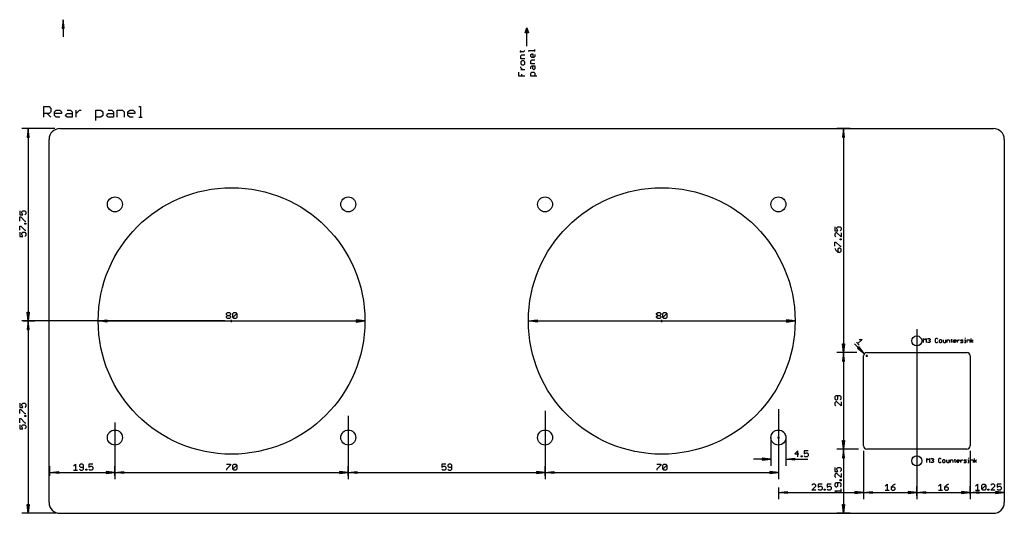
# Model space of a CAD drawing. Extents: x -279 to 630, y -428 to 126.
# Tile 3 of 14: x -7 to 288, y -428 to -280. Entities that reach past the tile are written whole.
import ezdxf

# ---------------------------------------------------------------- set-up
doc = ezdxf.new("R2010")
doc.units = 0
for name, color, linetype in [('114', 253, 'CONTINUOUS'), ('20', 7, 'CONTINUOUS'), ('47', 140, 'CONTINUOUS')]:
    doc.layers.add(name, color=color, linetype=linetype)

msp = doc.modelspace()

# ---------------------------------------------------------------- linework, layer by layer
at = {"layer": '114'}
for p, q in [((144.5, -284), (145, -282.5)), ((145, -288), (145, -282.5)), ((145, -282.5), (145.5, -284)), ((145.5, -284), (144.5, -284)), ((143.1995, -289.9331), (143.1995, -289.3336)), ((144.0987, -289.6333), (144.3984, -289.3336)), ((145.6001, -289.6261), (145.6001, -289.3264)), ((145.6001, -289.3264), (147.3984, -289.3264)), ((147.3984, -289.6261), (147.3984, -289.0267)), ((142.8998, -289.6333), (144.0987, -289.6333)), ((143.1995, -290.8755), (143.4992, -290.5757)), ((143.1995, -291.7746), (143.1995, -290.8755)), ((144.3984, -291.7746), (143.1995, -291.7746)), ((143.4992, -290.5757), (144.3984, -290.5757)), ((146.1995, -290.5685), (146.4992, -290.2688)), ((146.1995, -291.168), (146.1995, -290.5685)), ((146.4992, -291.4677), (146.1995, -291.168)), ((146.1995, -292.4101), (146.4992, -292.1104)), ((146.4992, -290.2688), (146.799, -290.2688)), ((147.0987, -291.4677), (146.4992, -291.4677)), ((146.4992, -292.1104), (147.3984, -292.1104)), ((146.799, -290.2688), (146.799, -291.4677)), ((147.3984, -291.168), (147.0987, -291.4677)), ((147.3984, -290.5685), (147.3984, -291.168)), ((143.4992, -292.4173), (143.1995, -292.717)), ((143.1995, -292.717), (143.1995, -293.3165)), ((143.1995, -293.3165), (143.4992, -293.6162)), ((143.1995, -294.5514), (143.1995, -294.2517)), ((143.799, -295.1508), (143.1995, -294.5514)), ((144.3984, -295.1508), (143.1995, -295.1508)), ((144.0987, -292.4173), (143.4992, -292.4173)), ((143.4992, -293.6162), (144.0987, -293.6162)), ((144.3984, -292.717), (144.0987, -292.4173)), ((144.0987, -293.6162), (144.3984, -293.3165)), ((144.3984, -293.3165), (144.3984, -292.717)), ((146.1995, -293.3093), (146.1995, -292.4101)), ((147.3984, -293.3093), (146.1995, -293.3093)), ((146.1995, -294.2517), (146.4992, -293.9519)), ((146.1995, -294.8511), (146.1995, -294.2517)), ((146.4992, -293.9519), (147.3984, -293.9519)), ((146.799, -294.8511), (146.799, -293.9519)), ((147.0987, -295.1508), (146.799, -294.8511)), ((147.3984, -294.8511), (147.0987, -295.1508)), ((147.3984, -293.9519), (147.3984, -294.8511)), ((142.6001, -296.9924), (142.6001, -295.7935)), ((144.3984, -296.9924), (142.6001, -296.9924)), ((143.4992, -296.9924), (143.4992, -296.393)), ((146.1995, -296.0932), (146.4992, -295.7935)), ((146.1995, -296.9924), (146.1995, -296.0932)), ((147.9978, -296.9924), (146.1995, -296.9924)), ((146.4992, -295.7935), (147.0987, -295.7935)), ((147.0987, -295.7935), (147.3984, -296.0932)), ((147.3984, -296.0932), (147.3984, -296.9924)), ((0.1778, -309.3222), (0.1778, -306.1751)), ((0.1778, -306.1751), (1.7513, -306.1751)), ((1.7513, -306.1751), (2.2759, -306.6996)), ((2.2759, -306.6996), (2.2759, -307.7487)), ((28.6455, -306.1751), (29.17, -306.1751)), ((29.17, -306.1751), (29.17, -309.3222)), ((1.7513, -308.2732), (0.1778, -308.2732)), ((1.2268, -308.2732), (2.2759, -309.3222)), ((2.2759, -307.7487), (1.7513, -308.2732)), ((3.4006, -307.7487), (3.9251, -307.2241)), ((3.4006, -308.7977), (3.4006, -307.7487)), ((5.4986, -308.2732), (3.4006, -308.2732)), ((3.9251, -309.3222), (3.4006, -308.7977)), ((3.9251, -307.2241), (4.9741, -307.2241)), ((4.9741, -309.3222), (3.9251, -309.3222)), ((4.9741, -307.2241), (5.4986, -307.7487)), ((5.4986, -307.7487), (5.4986, -308.2732)), ((6.6233, -308.7977), (7.1478, -308.2732)), ((7.1478, -309.3222), (6.6233, -308.7977)), ((7.1478, -307.2241), (8.1968, -307.2241)), ((7.1478, -308.2732), (8.7214, -308.2732)), ((8.7214, -309.3222), (7.1478, -309.3222)), ((8.1968, -307.2241), (8.7214, -307.7487)), ((8.7214, -307.7487), (8.7214, -309.3222)), ((9.8461, -309.3222), (9.8461, -307.2241)), ((9.8461, -308.2732), (10.8951, -307.2241)), ((10.8951, -307.2241), (11.4196, -307.2241)), ((15.7544, -310.3712), (15.7544, -307.2241)), ((15.7544, -307.2241), (17.328, -307.2241)), ((17.328, -309.3222), (15.7544, -309.3222)), ((17.328, -307.2241), (17.8525, -307.7487)), ((17.8525, -308.7977), (17.328, -309.3222)), ((17.8525, -307.7487), (17.8525, -308.7977)), ((18.9772, -308.7977), (19.5017, -308.2732)), ((19.5017, -309.3222), (18.9772, -308.7977)), ((19.5017, -307.2241), (20.5507, -307.2241)), ((19.5017, -308.2732), (21.0753, -308.2732)), ((21.0753, -309.3222), (19.5017, -309.3222)), ((20.5507, -307.2241), (21.0753, -307.7487)), ((21.0753, -307.7487), (21.0753, -309.3222)), ((22.1999, -309.3222), (22.1999, -307.2241)), ((22.1999, -307.2241), (23.7735, -307.2241)), ((23.7735, -307.2241), (24.298, -307.7487)), ((24.298, -307.7487), (24.298, -309.3222)), ((25.4227, -307.7487), (25.9472, -307.2241)), ((25.4227, -308.7977), (25.4227, -307.7487)), ((27.5208, -308.2732), (25.4227, -308.2732)), ((25.9472, -309.3222), (25.4227, -308.7977)), ((25.9472, -307.2241), (26.9962, -307.2241)), ((26.9962, -309.3222), (25.9472, -309.3222)), ((26.9962, -307.2241), (27.5208, -307.7487)), ((27.5208, -307.7487), (27.5208, -308.2732)), ((28.6455, -309.3222), (29.6945, -309.3222))]:
    msp.add_line(p, q, dxfattribs=at)
at = {"layer": '20'}
for p, q in [((5, -312.75), (285, -312.75)), ((1.75, -425), (1.75, -316)), ((288.25, -316), (288.25, -425)), ((247, -380), (277, -380)), ((246, -408), (246, -381)), ((278, -381), (278, -408)), ((277, -409), (247, -409)), ((5, -428.25), (285, -428.25))]:
    msp.add_line(p, q, dxfattribs=at)
for centre, radius in [((56.5, -370.5), 40), ((185.5, -370.5), 40), ((21.5, -335.5), 2.25), ((91.5, -335.5), 2.25), ((150.5, -335.5), 2.25), ((220.5, -335.5), 2.25), ((262, -376.5), 1.5), ((21.5, -405.5), 2.25), ((91.5, -405.5), 2.25), ((150.5, -405.5), 2.25), ((220.5, -405.5), 2.25), ((262, -412.5), 1.5)]:
    msp.add_circle(centre, radius, dxfattribs=at)
for centre, radius, start, end in [((5, -316), 3.25, 90, 180), ((285, -316), 3.25, 0, 90), ((247, -381), 1, 90, 180), ((277, -381), 1, 0, 90), ((247, -408), 1, 180, 270), ((277, -408), 1, 270, 0), ((5, -425), 3.25, 180, 270), ((285, -425), 3.25, 270, 0)]:
    msp.add_arc(centre, radius, start, end, dxfattribs=at)
at = {"layer": '47'}
for p, q in [((6, -280.065), (5.6808, -282.6)), ((6, -280.065), (5.74, -282.6)), ((6, -280.065), (5.87, -282.6)), ((6, -280.065), (6, -285.2)), ((6.3192, -282.6), (6, -280.065)), ((6.13, -282.6), (6, -280.065)), ((6.26, -282.6), (6, -280.065)), ((5.6808, -282.6), (6.3192, -282.6)), ((3.5, -312.75), (-6.45, -312.75)), ((-4.5, -312.815), (-4.8192, -315.35)), ((-4.5, -312.815), (-4.76, -315.35)), ((-4.5, -312.815), (-4.63, -315.35)), ((-4.5, -312.815), (-4.5, -370.435)), ((-4.1808, -315.35), (-4.5, -312.815)), ((-4.37, -315.35), (-4.5, -312.815)), ((-4.24, -315.35), (-4.5, -312.815)), ((242, -312.75), (238.05, -312.75)), ((240, -312.815), (239.6808, -315.35)), ((240, -312.815), (239.74, -315.35)), ((240, -312.815), (239.87, -315.35)), ((240, -312.815), (240, -379.935)), ((240.3192, -315.35), (240, -312.815)), ((240.13, -315.35), (240, -312.815)), ((240.26, -315.35), (240, -312.815)), ((-4.8192, -315.35), (-4.1808, -315.35)), ((239.6808, -315.35), (240.3192, -315.35)), ((-7.0554, -337.4543), (-7.0554, -338.687)), ((-7.0554, -338.687), (-6.1308, -338.687)), ((-7.0554, -340.5286), (-7.0554, -339.2958)), ((-7.0554, -339.2958), (-6.7472, -339.2958)), ((-6.7472, -339.2958), (-5.5144, -340.5286)), ((-6.439, -337.7625), (-6.1308, -337.4543)), ((-6.439, -338.0706), (-6.439, -337.7625)), ((-6.1308, -338.687), (-6.439, -338.0706)), ((-6.1308, -337.4543), (-5.5144, -337.4543)), ((-5.5144, -337.4543), (-5.2062, -337.7625)), ((-5.2062, -338.3788), (-5.5144, -338.687)), ((-5.2062, -337.7625), (-5.2062, -338.3788)), ((-7.0554, -343.291), (-7.0554, -342.0582)), ((-7.0554, -342.0582), (-6.7472, -342.0582)), ((-6.7472, -342.0582), (-5.5144, -343.291)), ((-5.5144, -340.5286), (-5.2062, -340.5286)), ((-5.5144, -341.4494), (-5.5144, -341.1412)), ((-5.5144, -341.1412), (-5.2062, -341.1412)), ((-5.2062, -341.4494), (-5.5144, -341.4494)), ((-5.2062, -341.1412), (-5.2062, -341.4494)), ((237.4446, -342.2043), (237.4446, -343.437)), ((238.061, -342.5125), (238.3692, -342.2043)), ((238.061, -342.8206), (238.061, -342.5125)), ((238.3692, -342.2043), (238.9856, -342.2043)), ((238.9856, -342.2043), (239.2938, -342.5125)), ((239.2938, -342.5125), (239.2938, -343.1288)), ((-7.0554, -343.8998), (-7.0554, -345.1325)), ((-7.0554, -345.1325), (-6.1308, -345.1325)), ((-6.439, -344.208), (-6.1308, -343.8998)), ((-6.439, -344.5161), (-6.439, -344.208)), ((-6.1308, -345.1325), (-6.439, -344.5161)), ((-6.1308, -343.8998), (-5.5144, -343.8998)), ((-5.5144, -343.291), (-5.2062, -343.291)), ((-5.5144, -343.8998), (-5.2062, -344.208)), ((-5.2062, -344.8243), (-5.5144, -345.1325)), ((-5.2062, -344.208), (-5.2062, -344.8243)), ((237.4446, -343.437), (238.3692, -343.437)), ((237.7528, -344.0458), (237.4446, -344.354)), ((237.4446, -344.354), (237.4446, -344.9704)), ((237.4446, -344.9704), (237.7528, -345.2786)), ((238.061, -344.0458), (237.7528, -344.0458)), ((238.3692, -343.437), (238.061, -342.8206)), ((239.2938, -345.2786), (238.061, -344.0458)), ((239.2938, -343.1288), (238.9856, -343.437)), ((239.2938, -344.0458), (239.2938, -345.2786)), ((237.4446, -348.041), (237.4446, -346.8082)), ((237.4446, -346.8082), (237.7528, -346.8082)), ((237.7528, -346.8082), (238.9856, -348.041)), ((238.9856, -346.1994), (238.9856, -345.8912)), ((238.9856, -345.8912), (239.2938, -345.8912)), ((239.2938, -346.1994), (238.9856, -346.1994)), ((238.9856, -348.041), (239.2938, -348.041)), ((239.2938, -345.8912), (239.2938, -346.1994)), ((237.4446, -348.6498), (237.7528, -349.2661)), ((237.7528, -349.2661), (238.3692, -349.8825)), ((238.6774, -348.6498), (238.3692, -348.958)), ((238.3692, -348.958), (238.3692, -349.8825)), ((238.3692, -349.8825), (238.9856, -349.8825)), ((238.9856, -348.6498), (238.6774, -348.6498)), ((239.2938, -348.958), (238.9856, -348.6498)), ((238.9856, -349.8825), (239.2938, -349.5743)), ((239.2938, -349.5743), (239.2938, -348.958)), ((-4.5, -370.435), (-4.8192, -367.9)), ((-4.8192, -367.9), (-4.1808, -367.9)), ((-4.5, -370.435), (-4.76, -367.9)), ((-4.5, -370.435), (-4.63, -367.9)), ((-4.1808, -367.9), (-4.5, -370.435)), ((-4.37, -367.9), (-4.5, -370.435)), ((-4.24, -367.9), (-4.5, -370.435)), ((54.9829, -368.2528), (55.2911, -367.9446)), ((54.9829, -368.561), (54.9829, -368.2528)), ((55.2911, -368.8692), (54.9829, -368.561)), ((54.9829, -369.1774), (55.2911, -368.8692)), ((55.2911, -367.9446), (55.9075, -367.9446)), ((55.2911, -368.8692), (55.9075, -368.8692)), ((55.9075, -367.9446), (56.2157, -368.2528)), ((56.2157, -368.561), (55.9075, -368.8692)), ((55.9075, -368.8692), (56.2157, -369.1774)), ((56.2157, -368.2528), (56.2157, -368.561)), ((56.8245, -368.2528), (57.1327, -367.9446)), ((56.8245, -369.4856), (56.8245, -368.2528)), ((56.8245, -369.4856), (58.0573, -368.2528)), ((57.1327, -367.9446), (57.7491, -367.9446)), ((57.7491, -367.9446), (58.0573, -368.2528)), ((58.0573, -368.2528), (58.0573, -369.4856)), ((183.9829, -368.2528), (184.2911, -367.9446)), ((183.9829, -368.561), (183.9829, -368.2528)), ((184.2911, -368.8692), (183.9829, -368.561)), ((183.9829, -369.1774), (184.2911, -368.8692)), ((184.2911, -367.9446), (184.9075, -367.9446)), ((184.2911, -368.8692), (184.9075, -368.8692)), ((184.9075, -367.9446), (185.2157, -368.2528)), ((185.2157, -368.561), (184.9075, -368.8692)), ((184.9075, -368.8692), (185.2157, -369.1774)), ((185.2157, -368.2528), (185.2157, -368.561)), ((185.8245, -368.2528), (186.1327, -367.9446)), ((185.8245, -369.4856), (185.8245, -368.2528)), ((185.8245, -369.4856), (187.0573, -368.2528)), ((186.1327, -367.9446), (186.7491, -367.9446)), ((186.7491, -367.9446), (187.0573, -368.2528)), ((187.0573, -368.2528), (187.0573, -369.4856)), ((54.5, -370.5), (-6.45, -370.5)), ((-6, -370.5), (-2.55, -370.5)), ((-4.5, -370.565), (-4.8192, -373.1)), ((-4.5, -370.565), (-4.76, -373.1)), ((-4.5, -370.565), (-4.63, -373.1)), ((-4.5, -370.565), (-4.5, -428.185)), ((-4.1808, -373.1), (-4.5, -370.565)), ((-4.37, -373.1), (-4.5, -370.565)), ((-4.24, -373.1), (-4.5, -370.565)), ((16.5, -370.5), (16.5, -370.5)), ((16.565, -370.5), (19.1, -370.1808)), ((16.565, -370.5), (19.1, -370.24)), ((16.565, -370.5), (19.1, -370.37)), ((16.565, -370.5), (96.435, -370.5)), ((19.1, -370.8192), (16.565, -370.5)), ((19.1, -370.63), (16.565, -370.5)), ((19.1, -370.76), (16.565, -370.5)), ((19.1, -370.1808), (19.1, -370.8192)), ((54.9829, -369.4856), (54.9829, -369.1774)), ((55.2911, -369.7938), (54.9829, -369.4856)), ((55.9075, -369.7938), (55.2911, -369.7938)), ((56.2157, -369.4856), (55.9075, -369.7938)), ((56.1808, -370.5), (56.8192, -370.5)), ((56.2157, -369.1774), (56.2157, -369.4856)), ((56.5, -370.8192), (56.5, -370.1808)), ((57.1327, -369.7938), (56.8245, -369.4856)), ((57.7491, -369.7938), (57.1327, -369.7938)), ((58.0573, -369.4856), (57.7491, -369.7938)), ((96.435, -370.5), (93.9, -370.1808)), ((93.9, -370.1808), (93.9, -370.8192)), ((96.435, -370.5), (93.9, -370.24)), ((96.435, -370.5), (93.9, -370.37)), ((93.9, -370.8192), (96.435, -370.5)), ((93.9, -370.63), (96.435, -370.5)), ((93.9, -370.76), (96.435, -370.5)), ((96.5, -370.5), (96.5, -370.5)), ((145.5, -370.5), (145.5, -370.5)), ((145.565, -370.5), (148.1, -370.1808)), ((145.565, -370.5), (148.1, -370.24)), ((145.565, -370.5), (148.1, -370.37)), ((145.565, -370.5), (225.435, -370.5)), ((148.1, -370.8192), (145.565, -370.5)), ((148.1, -370.63), (145.565, -370.5)), ((148.1, -370.76), (145.565, -370.5)), ((148.1, -370.1808), (148.1, -370.8192)), ((183.9829, -369.4856), (183.9829, -369.1774)), ((184.2911, -369.7938), (183.9829, -369.4856)), ((184.9075, -369.7938), (184.2911, -369.7938)), ((185.2157, -369.4856), (184.9075, -369.7938)), ((185.1808, -370.5), (185.8192, -370.5)), ((185.2157, -369.1774), (185.2157, -369.4856)), ((185.5, -370.8192), (185.5, -370.1808)), ((186.1327, -369.7938), (185.8245, -369.4856)), ((186.7491, -369.7938), (186.1327, -369.7938)), ((187.0573, -369.4856), (186.7491, -369.7938)), ((225.435, -370.5), (222.9, -370.1808)), ((222.9, -370.1808), (222.9, -370.8192)), ((225.435, -370.5), (222.9, -370.24)), ((225.435, -370.5), (222.9, -370.37)), ((222.9, -370.8192), (225.435, -370.5)), ((222.9, -370.63), (225.435, -370.5)), ((222.9, -370.76), (225.435, -370.5)), ((225.5, -370.5), (225.5, -370.5)), ((-4.8192, -373.1), (-4.1808, -373.1)), ((262, -373), (262, -423.95)), ((240, -379.935), (239.6808, -377.4)), ((239.6808, -377.4), (240.3192, -377.4)), ((240, -379.935), (239.74, -377.4)), ((240, -379.935), (239.87, -377.4)), ((240.3192, -377.4), (240, -379.935)), ((240.13, -377.4), (240, -379.935)), ((240.26, -377.4), (240, -379.935)), ((246.2469, -380.2469), (243.3247, -377.3247)), ((243.9138, -376.8792), (244.7615, -377.7269)), ((245.6093, -376.0314), (244.3377, -377.303)), ((244.7615, -376.0314), (245.6093, -376.0314)), ((264.0508, -376.9492), (264.0508, -375.7798)), ((264.0508, -375.7798), (264.4406, -376.1696)), ((264.4406, -376.1696), (264.8304, -375.7798)), ((264.8304, -375.7798), (264.8304, -376.9492)), ((265.2202, -375.9747), (265.4151, -375.7798)), ((265.4151, -376.9492), (265.2202, -376.7543)), ((265.4151, -375.7798), (265.8049, -375.7798)), ((265.8049, -376.9492), (265.4151, -376.9492)), ((265.8049, -376.3645), (265.61, -376.3645)), ((265.8049, -375.7798), (265.9998, -375.9747)), ((265.9998, -376.1696), (265.8049, -376.3645)), ((265.8049, -376.3645), (265.9998, -376.5594)), ((265.9998, -376.7543), (265.8049, -376.9492)), ((265.9998, -375.9747), (265.9998, -376.1696)), ((265.9998, -376.5594), (265.9998, -376.7543)), ((267.7539, -375.7798), (267.559, -375.9747)), ((267.559, -375.9747), (267.559, -376.7543)), ((267.559, -376.7543), (267.7539, -376.9492)), ((268.1437, -375.7798), (267.7539, -375.7798)), ((267.7539, -376.9492), (268.1437, -376.9492)), ((268.3386, -375.9747), (268.1437, -375.7798)), ((268.1437, -376.9492), (268.3386, -376.7543)), ((268.9233, -376.1696), (268.7284, -376.3645)), ((268.7284, -376.3645), (268.7284, -376.7543)), ((268.7284, -376.7543), (268.9233, -376.9492)), ((269.3131, -376.1696), (268.9233, -376.1696)), ((268.9233, -376.9492), (269.3131, -376.9492)), ((269.508, -376.3645), (269.3131, -376.1696)), ((269.3131, -376.9492), (269.508, -376.7543)), ((269.508, -376.7543), (269.508, -376.3645)), ((269.8978, -376.1696), (269.8978, -376.7543)), ((269.8978, -376.7543), (270.0927, -376.9492)), ((270.0927, -376.9492), (270.6774, -376.9492)), ((270.6774, -376.9492), (270.6774, -376.1696)), ((271.0672, -376.9492), (271.0672, -376.1696)), ((271.0672, -376.1696), (271.6519, -376.1696)), ((271.6519, -376.1696), (271.8468, -376.3645)), ((271.8468, -376.3645), (271.8468, -376.9492)), ((272.2366, -376.1696), (272.6264, -376.1696)), ((272.4315, -375.9747), (272.4315, -376.7543)), ((272.4315, -376.7543), (272.6264, -376.9492)), ((273.0162, -376.3645), (273.2111, -376.1696)), ((273.0162, -376.7543), (273.0162, -376.3645)), ((273.7958, -376.5594), (273.0162, -376.5594)), ((273.2111, -376.9492), (273.0162, -376.7543)), ((273.2111, -376.1696), (273.6009, -376.1696)), ((273.6009, -376.9492), (273.2111, -376.9492)), ((273.6009, -376.1696), (273.7958, -376.3645)), ((273.7958, -376.3645), (273.7958, -376.5594)), ((274.1856, -376.9492), (274.1856, -376.1696)), ((274.1856, -376.5594), (274.5754, -376.1696)), ((274.5754, -376.1696), (274.7703, -376.1696)), ((275.1601, -376.3645), (275.355, -376.1696)), ((275.355, -376.5594), (275.1601, -376.3645)), ((275.1601, -376.9492), (275.7448, -376.9492)), ((275.355, -376.1696), (275.9397, -376.1696)), ((275.7448, -376.5594), (275.355, -376.5594)), ((275.9397, -376.7543), (275.7448, -376.5594)), ((275.7448, -376.9492), (275.9397, -376.7543)), ((276.3295, -376.1696), (276.5244, -376.1696)), ((276.3295, -376.9492), (276.7193, -376.9492)), ((276.5244, -375.5849), (276.5244, -375.7798)), ((276.5244, -376.1696), (276.5244, -376.9492)), ((277.1091, -376.9492), (277.1091, -376.1696)), ((277.1091, -376.1696), (277.6938, -376.1696)), ((277.6938, -376.1696), (277.8887, -376.3645)), ((277.8887, -376.3645), (277.8887, -376.9492)), ((278.2785, -376.9492), (278.2785, -375.7798)), ((278.2785, -376.5594), (278.8632, -376.1696)), ((278.8632, -376.9492), (278.2785, -376.5594)), ((244, -380), (238.05, -380)), ((242, -380), (238.05, -380)), ((240, -380.065), (239.6808, -382.6)), ((240, -380.065), (239.74, -382.6)), ((240, -380.065), (239.87, -382.6)), ((240, -380.065), (240, -408.935)), ((240.3192, -382.6), (240, -380.065)), ((240.13, -382.6), (240, -380.065)), ((240.26, -382.6), (240, -380.065)), ((244.6802, -378.2287), (244.2287, -378.6802)), ((244.2287, -378.6802), (246.2469, -380.2469)), ((244.2706, -378.6383), (246.2469, -380.2469)), ((244.3625, -378.5463), (246.2469, -380.2469)), ((246.2469, -380.2469), (244.5463, -378.3625)), ((246.2469, -380.2469), (244.6383, -378.2706)), ((246.2469, -380.2469), (244.6802, -378.2287)), ((247, -381.3192), (247, -380.6808)), ((239.6808, -382.6), (240.3192, -382.6)), ((246.6808, -381), (247.3192, -381)), ((-7.0554, -395.2043), (-7.0554, -396.437)), ((-6.439, -395.5125), (-6.1308, -395.2043)), ((-6.439, -395.8206), (-6.439, -395.5125)), ((-6.1308, -395.2043), (-5.5144, -395.2043)), ((-5.5144, -395.2043), (-5.2062, -395.5125)), ((-5.2062, -395.5125), (-5.2062, -396.1288)), ((237.7528, -392.9427), (237.4446, -393.2509)), ((237.4446, -393.2509), (237.4446, -393.8673)), ((237.4446, -393.8673), (237.7528, -394.1755)), ((237.7528, -394.7843), (237.4446, -395.0925)), ((237.4446, -395.0925), (237.4446, -395.7089)), ((237.4446, -395.7089), (237.7528, -396.0171)), ((238.9856, -392.9427), (237.7528, -392.9427)), ((237.7528, -394.1755), (238.061, -394.1755)), ((238.061, -394.7843), (237.7528, -394.7843)), ((238.061, -394.1755), (238.3692, -393.8673)), ((239.2938, -396.0171), (238.061, -394.7843)), ((238.3692, -393.8673), (238.3692, -392.9427)), ((239.2938, -393.2509), (238.9856, -392.9427)), ((238.9856, -394.1755), (239.2938, -393.8673)), ((239.2938, -393.8673), (239.2938, -393.2509)), ((239.2938, -394.7843), (239.2938, -396.0171)), ((-7.0554, -396.437), (-6.1308, -396.437)), ((-7.0554, -398.2786), (-7.0554, -397.0458)), ((-7.0554, -397.0458), (-6.7472, -397.0458)), ((-6.7472, -397.0458), (-5.5144, -398.2786)), ((-6.1308, -396.437), (-6.439, -395.8206)), ((-5.2062, -396.1288), (-5.5144, -396.437)), ((-5.5144, -398.2786), (-5.2062, -398.2786)), ((150.5, -397.5), (150.5, -417.95)), ((220.5, -397), (220.5, -417.95)), ((-7.0554, -401.041), (-7.0554, -399.8082)), ((-7.0554, -399.8082), (-6.7472, -399.8082)), ((-6.7472, -399.8082), (-5.5144, -401.041)), ((-5.5144, -399.1994), (-5.5144, -398.8912)), ((-5.5144, -398.8912), (-5.2062, -398.8912)), ((-5.2062, -399.1994), (-5.5144, -399.1994)), ((-5.5144, -401.041), (-5.2062, -401.041)), ((-5.2062, -398.8912), (-5.2062, -399.1994)), ((21.5, -401), (21.5, -417.95)), ((91.5, -399), (91.5, -417.95)), ((-7.0554, -401.6498), (-7.0554, -402.8825)), ((-7.0554, -402.8825), (-6.1308, -402.8825)), ((-6.439, -401.958), (-6.1308, -401.6498)), ((-6.439, -402.2661), (-6.439, -401.958)), ((-6.1308, -402.8825), (-6.439, -402.2661)), ((-6.1308, -401.6498), (-5.5144, -401.6498)), ((-5.5144, -401.6498), (-5.2062, -401.958)), ((-5.2062, -402.5743), (-5.5144, -402.8825)), ((-5.2062, -401.958), (-5.2062, -402.5743)), ((218.25, -405.5), (218.25, -413.95)), ((220.1808, -405.5), (220.8192, -405.5)), ((220.5, -405.8192), (220.5, -405.1808)), ((222.75, -405.5), (222.75, -413.95)), ((240, -408.935), (239.6808, -406.4)), ((239.6808, -406.4), (240.3192, -406.4)), ((240, -408.935), (239.74, -406.4)), ((240, -408.935), (239.87, -406.4)), ((240.3192, -406.4), (240, -408.935)), ((240.13, -406.4), (240, -408.935)), ((240.26, -406.4), (240, -408.935)), ((226.3508, -409.4701), (225.4516, -410.3692)), ((225.4516, -410.3692), (226.6505, -410.3692)), ((226.3508, -411.2684), (226.3508, -409.4701)), ((229.4128, -409.4701), (228.214, -409.4701)), ((228.214, -409.4701), (228.214, -410.3692)), ((228.214, -410.3692), (228.8134, -410.0695)), ((228.8134, -410.0695), (229.1131, -410.0695)), ((229.1131, -410.0695), (229.4128, -410.3692)), ((229.4128, -410.3692), (229.4128, -410.9687)), ((244.5, -409), (238.05, -409)), ((242, -409), (238.05, -409)), ((240, -409.065), (239.6808, -411.6)), ((240, -409.065), (239.74, -411.6)), ((240, -409.065), (239.87, -411.6)), ((240, -409.065), (240, -428.185)), ((240.3192, -411.6), (240, -409.065)), ((240.13, -411.6), (240, -409.065)), ((240.26, -411.6), (240, -409.065)), ((246, -409.5), (246, -423.95)), ((278, -409.5), (278, -423.95)), ((218.185, -412), (213.05, -412)), ((218.185, -412), (215.65, -411.6808)), ((215.65, -411.6808), (215.65, -412.3192)), ((218.185, -412), (215.65, -411.74)), ((218.185, -412), (215.65, -411.87)), ((215.65, -412.3192), (218.185, -412)), ((215.65, -412.13), (218.185, -412)), ((215.65, -412.26), (218.185, -412)), ((222.815, -412), (225.35, -411.6808)), ((222.815, -412), (225.35, -411.74)), ((222.815, -412), (225.35, -411.87)), ((222.815, -412), (229.3309, -412)), ((225.35, -412.3192), (222.815, -412)), ((225.35, -412.13), (222.815, -412)), ((225.35, -412.26), (222.815, -412)), ((225.35, -411.6808), (225.35, -412.3192)), ((227.2932, -411.2684), (227.2932, -410.9687)), ((227.2932, -410.9687), (227.5929, -410.9687)), ((227.5929, -411.2684), (227.2932, -411.2684)), ((227.5929, -410.9687), (227.5929, -411.2684)), ((228.5137, -411.2684), (228.214, -410.9687)), ((229.1131, -411.2684), (228.5137, -411.2684)), ((229.4128, -410.9687), (229.1131, -411.2684)), ((239.6808, -411.6), (240.3192, -411.6)), ((265.0508, -412.9492), (265.0508, -411.7798)), ((265.0508, -411.7798), (265.4406, -412.1696)), ((265.4406, -412.1696), (265.8304, -411.7798)), ((265.8304, -411.7798), (265.8304, -412.9492)), ((266.2202, -411.9747), (266.4151, -411.7798)), ((266.4151, -412.9492), (266.2202, -412.7543)), ((266.4151, -411.7798), (266.8049, -411.7798)), ((266.8049, -412.9492), (266.4151, -412.9492)), ((266.8049, -412.3645), (266.61, -412.3645)), ((266.8049, -411.7798), (266.9998, -411.9747)), ((266.9998, -412.1696), (266.8049, -412.3645)), ((266.8049, -412.3645), (266.9998, -412.5594)), ((266.9998, -412.7543), (266.8049, -412.9492)), ((266.9998, -411.9747), (266.9998, -412.1696)), ((266.9998, -412.5594), (266.9998, -412.7543)), ((268.7539, -411.7798), (268.559, -411.9747)), ((268.559, -411.9747), (268.559, -412.7543)), ((268.559, -412.7543), (268.7539, -412.9492)), ((269.1437, -411.7798), (268.7539, -411.7798)), ((268.7539, -412.9492), (269.1437, -412.9492)), ((269.3386, -411.9747), (269.1437, -411.7798)), ((269.1437, -412.9492), (269.3386, -412.7543)), ((269.9233, -412.1696), (269.7284, -412.3645)), ((269.7284, -412.3645), (269.7284, -412.7543)), ((269.7284, -412.7543), (269.9233, -412.9492)), ((270.3131, -412.1696), (269.9233, -412.1696)), ((269.9233, -412.9492), (270.3131, -412.9492)), ((270.508, -412.3645), (270.3131, -412.1696)), ((270.3131, -412.9492), (270.508, -412.7543)), ((270.508, -412.7543), (270.508, -412.3645)), ((270.8978, -412.1696), (270.8978, -412.7543)), ((270.8978, -412.7543), (271.0927, -412.9492)), ((271.0927, -412.9492), (271.6774, -412.9492)), ((271.6774, -412.9492), (271.6774, -412.1696)), ((272.0672, -412.9492), (272.0672, -412.1696)), ((272.0672, -412.1696), (272.6519, -412.1696)), ((272.6519, -412.1696), (272.8468, -412.3645)), ((272.8468, -412.3645), (272.8468, -412.9492)), ((273.2366, -412.1696), (273.6264, -412.1696)), ((273.4315, -411.9747), (273.4315, -412.7543)), ((273.4315, -412.7543), (273.6264, -412.9492)), ((274.0162, -412.3645), (274.2111, -412.1696)), ((274.0162, -412.7543), (274.0162, -412.3645)), ((274.7958, -412.5594), (274.0162, -412.5594)), ((274.2111, -412.9492), (274.0162, -412.7543)), ((274.2111, -412.1696), (274.6009, -412.1696)), ((274.6009, -412.9492), (274.2111, -412.9492)), ((274.6009, -412.1696), (274.7958, -412.3645)), ((274.7958, -412.3645), (274.7958, -412.5594)), ((275.1856, -412.9492), (275.1856, -412.1696)), ((275.1856, -412.5594), (275.5754, -412.1696)), ((275.5754, -412.1696), (275.7703, -412.1696)), ((276.1601, -412.3645), (276.355, -412.1696)), ((276.355, -412.5594), (276.1601, -412.3645)), ((276.1601, -412.9492), (276.7448, -412.9492)), ((276.355, -412.1696), (276.9397, -412.1696)), ((276.7448, -412.5594), (276.355, -412.5594)), ((276.9397, -412.7543), (276.7448, -412.5594)), ((276.7448, -412.9492), (276.9397, -412.7543)), ((277.3295, -412.1696), (277.5244, -412.1696)), ((277.3295, -412.9492), (277.7193, -412.9492)), ((277.5244, -411.5849), (277.5244, -411.7798)), ((277.5244, -412.1696), (277.5244, -412.9492)), ((278.1091, -412.9492), (278.1091, -412.1696)), ((278.1091, -412.1696), (278.6938, -412.1696)), ((278.6938, -412.1696), (278.8887, -412.3645)), ((278.8887, -412.3645), (278.8887, -412.9492)), ((279.2785, -412.9492), (279.2785, -411.7798)), ((279.2785, -412.5594), (279.8632, -412.1696)), ((279.8632, -412.9492), (279.2785, -412.5594)), ((2, -417), (2, -414.05)), ((2.065, -416), (4.6, -415.6808)), ((2.065, -416), (4.6, -415.74)), ((2.065, -416), (4.6, -415.87)), ((2.065, -416), (21.435, -416)), ((4.6, -416.3192), (2.065, -416)), ((4.6, -416.13), (2.065, -416)), ((4.6, -416.26), (2.065, -416)), ((4.6, -415.6808), (4.6, -416.3192)), ((9.0623, -414.0695), (9.6617, -413.4701)), ((9.0623, -415.2684), (10.2612, -415.2684)), ((9.6617, -413.4701), (9.6617, -415.2684)), ((11.2036, -413.4701), (10.9038, -413.7698)), ((10.9038, -413.7698), (10.9038, -414.0695)), ((10.9038, -414.0695), (11.2036, -414.3692)), ((10.9038, -414.9687), (11.2036, -415.2684)), ((11.803, -413.4701), (11.2036, -413.4701)), ((11.2036, -414.3692), (12.1027, -414.3692)), ((11.2036, -415.2684), (11.803, -415.2684)), ((12.1027, -413.7698), (11.803, -413.4701)), ((11.803, -415.2684), (12.1027, -414.9687)), ((12.1027, -414.9687), (12.1027, -413.7698)), ((12.7454, -415.2684), (12.7454, -414.9687)), ((12.7454, -414.9687), (13.0451, -414.9687)), ((13.0451, -415.2684), (12.7454, -415.2684)), ((13.0451, -414.9687), (13.0451, -415.2684)), ((14.8651, -413.4701), (13.6662, -413.4701)), ((13.6662, -413.4701), (13.6662, -414.3692)), ((13.6662, -414.3692), (14.2656, -414.0695)), ((13.9659, -415.2684), (13.6662, -414.9687)), ((14.5654, -415.2684), (13.9659, -415.2684)), ((14.2656, -414.0695), (14.5654, -414.0695)), ((14.5654, -414.0695), (14.8651, -414.3692)), ((14.8651, -414.9687), (14.5654, -415.2684)), ((14.8651, -414.3692), (14.8651, -414.9687)), ((21.435, -416), (18.9, -415.6808)), ((18.9, -415.6808), (18.9, -416.3192)), ((21.435, -416), (18.9, -415.74)), ((21.435, -416), (18.9, -415.87)), ((18.9, -416.3192), (21.435, -416)), ((18.9, -416.13), (21.435, -416)), ((18.9, -416.26), (21.435, -416)), ((21.5, -417), (21.5, -414.05)), ((21.565, -416), (24.1, -415.6808)), ((21.565, -416), (24.1, -415.74)), ((21.565, -416), (24.1, -415.87)), ((21.565, -416), (91.435, -416)), ((24.1, -416.3192), (21.565, -416)), ((24.1, -416.13), (21.565, -416)), ((24.1, -416.26), (21.565, -416)), ((24.1, -415.6808), (24.1, -416.3192)), ((55.0083, -413.4701), (56.2072, -413.4701)), ((56.2072, -413.7698), (55.0083, -414.9687)), ((55.0083, -414.9687), (55.0083, -415.2684)), ((56.2072, -413.4701), (56.2072, -413.7698)), ((56.8499, -413.7698), (57.1496, -413.4701)), ((56.8499, -414.9687), (56.8499, -413.7698)), ((56.8499, -414.9687), (58.0488, -413.7698)), ((57.1496, -415.2684), (56.8499, -414.9687)), ((57.1496, -413.4701), (57.7491, -413.4701)), ((57.7491, -415.2684), (57.1496, -415.2684)), ((57.7491, -413.4701), (58.0488, -413.7698)), ((58.0488, -414.9687), (57.7491, -415.2684)), ((58.0488, -413.7698), (58.0488, -414.9687)), ((91.435, -416), (88.9, -415.6808)), ((88.9, -415.6808), (88.9, -416.3192)), ((91.435, -416), (88.9, -415.74)), ((91.435, -416), (88.9, -415.87)), ((88.9, -416.3192), (91.435, -416)), ((88.9, -416.13), (91.435, -416)), ((88.9, -416.26), (91.435, -416)), ((91.5, -417), (91.5, -414.05)), ((91.565, -416), (94.1, -415.6808)), ((91.565, -416), (94.1, -415.74)), ((91.565, -416), (94.1, -415.87)), ((91.565, -416), (150.435, -416)), ((94.1, -416.3192), (91.565, -416)), ((94.1, -416.13), (91.565, -416)), ((94.1, -416.26), (91.565, -416)), ((94.1, -415.6808), (94.1, -416.3192)), ((120.7072, -413.4701), (119.5083, -413.4701)), ((119.5083, -413.4701), (119.5083, -414.3692)), ((119.5083, -414.3692), (120.1078, -414.0695)), ((119.8081, -415.2684), (119.5083, -414.9687)), ((120.4075, -415.2684), (119.8081, -415.2684)), ((120.1078, -414.0695), (120.4075, -414.0695)), ((120.4075, -414.0695), (120.7072, -414.3692)), ((120.7072, -414.9687), (120.4075, -415.2684)), ((120.7072, -414.3692), (120.7072, -414.9687)), ((121.6496, -413.4701), (121.3499, -413.7698)), ((121.3499, -413.7698), (121.3499, -414.0695)), ((121.3499, -414.0695), (121.6496, -414.3692)), ((121.3499, -414.9687), (121.6496, -415.2684)), ((122.2491, -413.4701), (121.6496, -413.4701)), ((121.6496, -414.3692), (122.5488, -414.3692)), ((121.6496, -415.2684), (122.2491, -415.2684)), ((122.5488, -413.7698), (122.2491, -413.4701)), ((122.2491, -415.2684), (122.5488, -414.9687)), ((122.5488, -414.9687), (122.5488, -413.7698)), ((150.435, -416), (147.9, -415.6808)), ((147.9, -415.6808), (147.9, -416.3192)), ((150.435, -416), (147.9, -415.74)), ((150.435, -416), (147.9, -415.87)), ((147.9, -416.3192), (150.435, -416)), ((147.9, -416.13), (150.435, -416)), ((147.9, -416.26), (150.435, -416)), ((150.5, -417), (150.5, -414.05)), ((150.565, -416), (153.1, -415.6808)), ((150.565, -416), (153.1, -415.74)), ((150.565, -416), (153.1, -415.87)), ((150.565, -416), (220.435, -416)), ((153.1, -416.3192), (150.565, -416)), ((153.1, -416.13), (150.565, -416)), ((153.1, -416.26), (150.565, -416)), ((153.1, -415.6808), (153.1, -416.3192)), ((184.0083, -413.4701), (185.2072, -413.4701)), ((185.2072, -413.7698), (184.0083, -414.9687)), ((184.0083, -414.9687), (184.0083, -415.2684)), ((185.2072, -413.4701), (185.2072, -413.7698)), ((185.8499, -413.7698), (186.1496, -413.4701)), ((185.8499, -414.9687), (185.8499, -413.7698)), ((185.8499, -414.9687), (187.0488, -413.7698)), ((186.1496, -415.2684), (185.8499, -414.9687)), ((186.1496, -413.4701), (186.7491, -413.4701)), ((186.7491, -415.2684), (186.1496, -415.2684)), ((186.7491, -413.4701), (187.0488, -413.7698)), ((187.0488, -414.9687), (186.7491, -415.2684)), ((187.0488, -413.7698), (187.0488, -414.9687)), ((220.435, -416), (217.9, -415.6808)), ((217.9, -415.6808), (217.9, -416.3192)), ((220.435, -416), (217.9, -415.74)), ((220.435, -416), (217.9, -415.87)), ((217.9, -416.3192), (220.435, -416)), ((217.9, -416.13), (220.435, -416)), ((217.9, -416.26), (220.435, -416)), ((237.4446, -414.4543), (237.4446, -415.687)), ((237.4446, -415.687), (238.3692, -415.687)), ((237.7528, -416.2958), (237.4446, -416.604)), ((238.061, -416.2958), (237.7528, -416.2958)), ((238.061, -414.7625), (238.3692, -414.4543)), ((238.061, -415.0706), (238.061, -414.7625)), ((238.3692, -415.687), (238.061, -415.0706)), ((239.2938, -417.5286), (238.061, -416.2958)), ((238.3692, -414.4543), (238.9856, -414.4543)), ((238.9856, -414.4543), (239.2938, -414.7625)), ((239.2938, -415.3788), (238.9856, -415.687)), ((239.2938, -414.7625), (239.2938, -415.3788)), ((239.2938, -416.2958), (239.2938, -417.5286)), ((237.4446, -416.604), (237.4446, -417.2204)), ((237.4446, -417.2204), (237.7528, -417.5286)), ((237.7528, -419.0582), (237.4446, -419.3664)), ((238.9856, -419.0582), (237.7528, -419.0582)), ((238.3692, -419.9828), (238.3692, -419.0582)), ((238.9856, -418.4494), (238.9856, -418.1412)), ((238.9856, -418.1412), (239.2938, -418.1412)), ((239.2938, -418.4494), (238.9856, -418.4494)), ((239.2938, -419.3664), (238.9856, -419.0582)), ((239.2938, -418.1412), (239.2938, -418.4494)), ((220.5, -420.5), (220.5, -423.95)), ((220.565, -422), (223.1, -421.6808)), ((220.565, -422), (223.1, -421.74)), ((220.565, -422), (223.1, -421.87)), ((220.565, -422), (245.935, -422)), ((223.1, -422.3192), (220.565, -422)), ((223.1, -422.13), (220.565, -422)), ((223.1, -422.26), (220.565, -422)), ((223.1, -421.6808), (223.1, -422.3192)), ((230.862, -419.4701), (230.5623, -419.7698)), ((230.5623, -421.2684), (231.7612, -420.0695)), ((231.7612, -421.2684), (230.5623, -421.2684)), ((231.4614, -419.4701), (230.862, -419.4701)), ((231.7612, -419.7698), (231.4614, -419.4701)), ((231.7612, -420.0695), (231.7612, -419.7698)), ((233.6027, -419.4701), (232.4038, -419.4701)), ((232.4038, -419.4701), (232.4038, -420.3692)), ((232.4038, -420.3692), (233.0033, -420.0695)), ((232.7036, -421.2684), (232.4038, -420.9687)), ((233.303, -421.2684), (232.7036, -421.2684)), ((233.0033, -420.0695), (233.303, -420.0695)), ((233.303, -420.0695), (233.6027, -420.3692)), ((233.6027, -420.9687), (233.303, -421.2684)), ((233.6027, -420.3692), (233.6027, -420.9687)), ((234.2454, -421.2684), (234.2454, -420.9687)), ((234.2454, -420.9687), (234.5451, -420.9687)), ((234.5451, -421.2684), (234.2454, -421.2684)), ((234.5451, -420.9687), (234.5451, -421.2684)), ((236.3651, -419.4701), (235.1662, -419.4701)), ((235.1662, -419.4701), (235.1662, -420.3692)), ((235.1662, -420.3692), (235.7656, -420.0695)), ((235.4659, -421.2684), (235.1662, -420.9687)), ((236.0654, -421.2684), (235.4659, -421.2684)), ((235.7656, -420.0695), (236.0654, -420.0695)), ((236.0654, -420.0695), (236.3651, -420.3692)), ((236.3651, -420.9687), (236.0654, -421.2684)), ((236.3651, -420.3692), (236.3651, -420.9687)), ((237.4446, -419.3664), (237.4446, -419.9828)), ((237.4446, -419.9828), (237.7528, -420.291)), ((238.061, -422.1325), (237.4446, -421.5161)), ((237.4446, -421.5161), (239.2938, -421.5161)), ((237.7528, -420.291), (238.061, -420.291)), ((238.061, -420.291), (238.3692, -419.9828)), ((238.9856, -420.291), (239.2938, -419.9828)), ((239.2938, -419.9828), (239.2938, -419.3664)), ((239.2938, -422.1325), (239.2938, -420.8998)), ((245.935, -422), (243.4, -421.6808)), ((243.4, -421.6808), (243.4, -422.3192)), ((245.935, -422), (243.4, -421.74)), ((245.935, -422), (243.4, -421.87)), ((243.4, -422.3192), (245.935, -422)), ((243.4, -422.13), (245.935, -422)), ((243.4, -422.26), (245.935, -422)), ((246, -420.5), (246, -423.95)), ((246.065, -422), (248.6, -421.6808)), ((246.065, -422), (248.6, -421.74)), ((246.065, -422), (248.6, -421.87)), ((246.065, -422), (261.935, -422)), ((248.6, -422.3192), (246.065, -422)), ((248.6, -422.13), (246.065, -422)), ((248.6, -422.26), (246.065, -422)), ((248.6, -421.6808), (248.6, -422.3192)), ((252.5083, -420.0695), (253.1078, -419.4701)), ((252.5083, -421.2684), (253.7072, -421.2684)), ((253.1078, -419.4701), (253.1078, -421.2684)), ((254.9494, -419.7698), (254.3499, -420.3692)), ((254.3499, -420.3692), (254.3499, -420.9687)), ((255.2491, -420.3692), (254.3499, -420.3692)), ((254.3499, -420.9687), (254.6496, -421.2684)), ((254.6496, -421.2684), (255.2491, -421.2684)), ((255.5488, -419.4701), (254.9494, -419.7698)), ((255.5488, -420.669), (255.2491, -420.3692)), ((255.2491, -421.2684), (255.5488, -420.9687)), ((255.5488, -420.9687), (255.5488, -420.669)), ((261.935, -422), (259.4, -421.6808)), ((259.4, -421.6808), (259.4, -422.3192)), ((261.935, -422), (259.4, -421.74)), ((261.935, -422), (259.4, -421.87)), ((259.4, -422.3192), (261.935, -422)), ((259.4, -422.13), (261.935, -422)), ((259.4, -422.26), (261.935, -422)), ((262, -423), (262, -420.05)), ((262.065, -422), (264.6, -421.6808)), ((262.065, -422), (264.6, -421.74)), ((262.065, -422), (264.6, -421.87)), ((262.065, -422), (277.935, -422)), ((264.6, -422.3192), (262.065, -422)), ((264.6, -422.13), (262.065, -422)), ((264.6, -422.26), (262.065, -422)), ((264.6, -421.6808), (264.6, -422.3192)), ((268.5083, -420.0695), (269.1078, -419.4701)), ((268.5083, -421.2684), (269.7072, -421.2684)), ((269.1078, -419.4701), (269.1078, -421.2684)), ((270.9494, -419.7698), (270.3499, -420.3692)), ((270.3499, -420.3692), (270.3499, -420.9687)), ((271.2491, -420.3692), (270.3499, -420.3692)), ((270.3499, -420.9687), (270.6496, -421.2684)), ((270.6496, -421.2684), (271.2491, -421.2684)), ((271.5488, -419.4701), (270.9494, -419.7698)), ((271.5488, -420.669), (271.2491, -420.3692)), ((271.2491, -421.2684), (271.5488, -420.9687)), ((271.5488, -420.9687), (271.5488, -420.669)), ((277.935, -422), (275.4, -421.6808)), ((275.4, -421.6808), (275.4, -422.3192)), ((277.935, -422), (275.4, -421.74)), ((277.935, -422), (275.4, -421.87)), ((275.4, -422.3192), (277.935, -422)), ((275.4, -422.13), (277.935, -422)), ((275.4, -422.26), (277.935, -422)), ((278, -422.5), (278, -420.05)), ((278.065, -422), (280.6, -421.6808)), ((278.065, -422), (280.6, -421.74)), ((278.065, -422), (280.6, -421.87)), ((278.065, -422), (288.185, -422)), ((280.6, -422.3192), (278.065, -422)), ((280.6, -422.13), (278.065, -422)), ((280.6, -422.26), (278.065, -422)), ((279.6429, -420.0695), (280.2423, -419.4701)), ((279.6429, -421.2684), (280.8418, -421.2684)), ((280.2423, -419.4701), (280.2423, -421.2684)), ((280.6, -421.6808), (280.6, -422.3192)), ((281.4844, -419.7698), (281.7842, -419.4701)), ((281.4844, -420.9687), (281.4844, -419.7698)), ((281.4844, -420.9687), (282.6833, -419.7698)), ((281.7842, -421.2684), (281.4844, -420.9687)), ((281.7842, -419.4701), (282.3836, -419.4701)), ((282.3836, -421.2684), (281.7842, -421.2684)), ((282.3836, -419.4701), (282.6833, -419.7698)), ((282.6833, -420.9687), (282.3836, -421.2684)), ((282.6833, -419.7698), (282.6833, -420.9687)), ((283.326, -421.2684), (283.326, -420.9687)), ((283.326, -420.9687), (283.6257, -420.9687)), ((283.6257, -421.2684), (283.326, -421.2684)), ((283.6257, -420.9687), (283.6257, -421.2684)), ((284.5465, -419.4701), (284.2468, -419.7698)), ((284.2468, -421.2684), (285.4457, -420.0695)), ((285.4457, -421.2684), (284.2468, -421.2684)), ((285.146, -419.4701), (284.5465, -419.4701)), ((285.4457, -419.7698), (285.146, -419.4701)), ((285.4457, -420.0695), (285.4457, -419.7698)), ((288.185, -422), (285.65, -421.6808)), ((285.65, -421.6808), (285.65, -422.3192)), ((288.185, -422), (285.65, -421.74)), ((288.185, -422), (285.65, -421.87)), ((285.65, -422.3192), (288.185, -422)), ((285.65, -422.13), (288.185, -422)), ((285.65, -422.26), (288.185, -422)), ((287.2873, -419.4701), (286.0884, -419.4701)), ((286.0884, -419.4701), (286.0884, -420.3692)), ((286.0884, -420.3692), (286.6878, -420.0695)), ((286.3881, -421.2684), (286.0884, -420.9687)), ((286.9875, -421.2684), (286.3881, -421.2684)), ((286.6878, -420.0695), (286.9875, -420.0695)), ((286.9875, -420.0695), (287.2873, -420.3692)), ((287.2873, -420.9687), (286.9875, -421.2684)), ((287.2873, -420.3692), (287.2873, -420.9687)), ((288.25, -421), (288.25, -423.95)), ((-4.5, -428.185), (-4.8192, -425.65)), ((-4.8192, -425.65), (-4.1808, -425.65)), ((-4.5, -428.185), (-4.76, -425.65)), ((-4.5, -428.185), (-4.63, -425.65)), ((-4.1808, -425.65), (-4.5, -428.185)), ((-4.37, -425.65), (-4.5, -428.185)), ((-4.24, -425.65), (-4.5, -428.185)), ((240, -428.185), (239.6808, -425.65)), ((239.6808, -425.65), (240.3192, -425.65)), ((240, -428.185), (239.74, -425.65)), ((240, -428.185), (239.87, -425.65)), ((240.3192, -425.65), (240, -428.185)), ((240.13, -425.65), (240, -428.185)), ((240.26, -425.65), (240, -428.185)), ((3.75, -428.25), (-6.45, -428.25)), ((242, -428.25), (238.05, -428.25))]:
    msp.add_line(p, q, dxfattribs=at)

doc.saveas('drawing.dxf')
